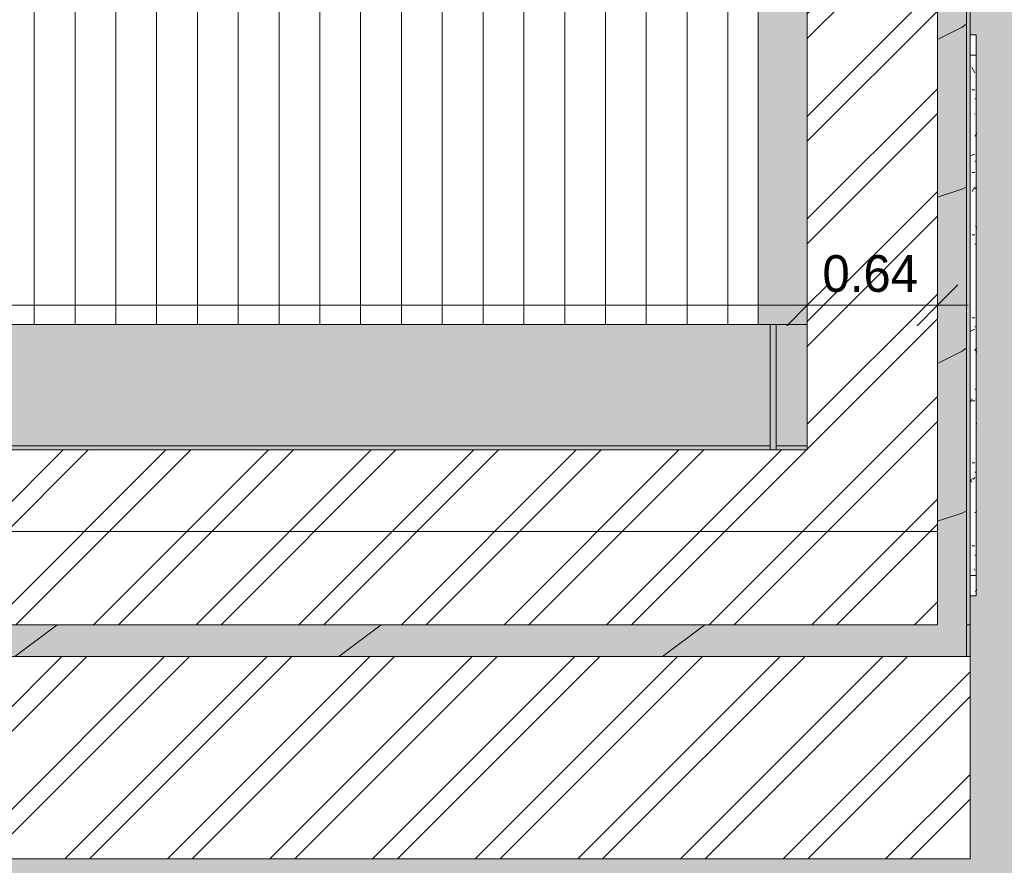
# Model space of a CAD drawing. Header units: millimetres. Extents: x -18260 to 188148, y -14086 to 2351883.
# Tile 242 of 256: x 119209 to 124035, y -9344 to -5200. Entities that reach past the tile are written whole.
import ezdxf

# ---------------------------------------------------------------- set-up
doc = ezdxf.new("R2010")
doc.units = ezdxf.units.MM
for name, color, linetype, lineweight in [('A-ANNO-DIMS', 211, 'Continuous', 9), ('A-ANNO-DIMS-100', 211, 'Continuous', 9), ('A-DETL-GENF', 92, 'Continuous', 50), ('A-DETL-THIN', 151, 'Continuous', 9), ('A-FLOR-PATT', 8, 'Continuous', 18), ('A-GLAZ', 151, 'Continuous', 9), ('A-GLAZ-SILL', 1, 'Continuous', 9), ('A-ROOF', 132, 'Continuous', 9), ('A-ROOF-OTLN', 132, 'Continuous', 9), ('A-ROOF-PATT', 132, 'Continuous', 9), ('A-WALL', 113, 'Continuous', 18)]:
    doc.layers.add(name, color=color, linetype=linetype, lineweight=lineweight)
doc.styles.add('Century Gothic_3', font='GOTHIC.TTF', dxfattribs={"height": 180})
doc.dimstyles.new('1_8mm_Century_Gothic', dxfattribs={"dimscale": 304.8, "dimtxt": 187.950289, "dimasz": 0.656168, "dimexe": 0.492126, "dimexo": 0.0625, "dimgap": 0.049213, "dimtad": 1, "dimlfac": 0.001, "dimrnd": 0.01, "dimzin": 0, "dimdsep": 46, "dimtxsty": 'Century Gothic_3', "dimblk1": 'OBLIQUE', "dimblk2": 'OBLIQUE', "dimsah": 1, "dimcen": 0.09, "dimdle": 0.492126, "dimazin": 0, "dimtfac": 1, "dimtdec": 4, "dimtix": 1, "dimtmove": 0, "dimatfit": 3, "dimfxl": 0.984252, "dimfxlon": 1, "dimtvp": 1, "dimtolj": 1, "dimtzin": 0, "dimarcsym": 2})
pattern_1 = [(90, (-6648.94, -20191.89), (-101.6, 406.4), [33.528, -271.272, 33.528, -1896.872]), (90, (-6648.94, -20191.89), (-101.6, 406.4), [-338.328, -271.272, 33.528, -576.072, -1016]), (90, (-6648.94, -20191.89), (-101.6, 406.4), [-1219.2, 33.528, -271.272, 33.528, -677.672]), (90, (-6648.94, -20191.89), (-101.6, 406.4), [-1557.528, -169.672, 33.528, -474.472]), (210, (-6699.74, -20039.49), (-301.15272, -291.1882), [33.528, -271.272, 33.528, -1896.872]), (210, (-6699.74, -20039.49), (-301.15272, -291.1882), [-338.328, -271.272, 33.528, -576.072, -1016]), (210, (-6699.74, -20039.49), (-301.15272, -291.1882), [-1219.2, 33.528, -271.272, 33.528, -677.672]), (210, (-6699.74, -20039.49), (-301.15272, -291.1882), [-1557.528, -169.672, 33.528, -474.472]), (330, (-6902.94, -19988.69), (402.75272, -115.2118), [33.528, -271.272, 33.528, -1896.872]), (330, (-6902.94, -19988.69), (402.75272, -115.2118), [-338.328, -271.272, 33.528, -576.072, -1016]), (330, (-6902.94, -19988.69), (402.75272, -115.2118), [-1219.2, 33.528, -271.272, 33.528, -677.672]), (330, (-6902.94, -19988.69), (402.75272, -115.2118), [-1557.528, -169.672, 33.528, -474.472])]
pattern_2 = [(306.87, (-8236.44, -19556.9), (-3175.0085, 4762.4943), [793.75, -7143.75]), (296.565, (-7760.2, -18604.4), (1587.5, -1587.501), [1774.88, -1774.88]), (288.435, (-6966.44, -18604.4), (1587.503, -3174.997), [1004.02, -4016.09])]
pattern_3 = [(45, (103597.8, 0), (-251.447, 251.447), []), (45, (103597.8, 381), (-251.447, 251.447), [])]

# ---------------------------------------------------------------- blocks, each defined once
blk = doc.blocks.new('FP_245-PLANTA DE IMPERMEABILIZAÇÃO - COBERTURA')
at = {"layer": 'A-GLAZ-SILL', "color": 90, "lineweight": 5}
for p, q in [((-1275, 107.5), (-1375, 107.5)), ((1375, 107.5), (1275, 107.5))]:
    blk.add_line(p, q, dxfattribs=at)
at = {"layer": 'A-GLAZ-SILL', "lineweight": 5}
for p, q in [((-893.3, 108.7), (-893.1, 108.7)), ((-893.1, 108.7), (-892.8, 108.7)), ((-892.8, 108.7), (-892.6, 108.6)), ((-892.6, 108.6), (-892.4, 108.6)), ((-892.4, 108.6), (-892.2, 108.6)), ((-892.2, 108.6), (-891.9, 108.6)), ((-891.9, 108.6), (-891.7, 108.6)), ((-891.7, 108.6), (-891.5, 108.5)), ((-891.5, 108.5), (-891.3, 108.5)), ((-891.3, 108.5), (-891, 108.5)), ((-891, 108.5), (-890.8, 108.4)), ((-890.8, 108.4), (-890.6, 108.4)), ((-890.6, 108.4), (-890.4, 108.4)), ((-890.4, 108.4), (-890.1, 108.3)), ((-890.1, 108.3), (-889.9, 108.3)), ((-889.9, 108.3), (-889.7, 108.2)), ((-889.7, 108.2), (-889.5, 108.2)), ((-889.5, 108.2), (-889.2, 108.1)), ((-889.2, 108.1), (-889, 108.1)), ((-889, 108.1), (-888.8, 108)), ((-888.8, 108), (-888.6, 107.9)), ((-888.6, 107.9), (-888.3, 107.9)), ((-888.3, 107.9), (-888.1, 107.8)), ((-888.1, 107.8), (-887.9, 107.7)), ((-887.9, 107.7), (-887.6, 107.6)), ((-887.6, 107.6), (-887.4, 107.6)), ((-887.4, 107.6), (-887.2, 107.5)), ((-625.6, 108.7), (-625.5, 108.6)), ((-625.5, 108.6), (-625.3, 108.6)), ((-625.3, 108.6), (-625.2, 108.6)), ((-625.2, 108.6), (-625.1, 108.5)), ((-625.1, 108.5), (-625, 108.5)), ((-625, 108.5), (-624.8, 108.4)), ((-624.8, 108.4), (-624.7, 108.3)), ((-624.7, 108.3), (-624.6, 108.2)), ((-624.6, 108.2), (-624.5, 108.1)), ((-624.5, 108.1), (-624.3, 108)), ((-624.3, 108), (-624.2, 107.9)), ((-624.2, 107.9), (-624.1, 107.7)), ((-624.1, 107.7), (-624, 107.6)), ((-624, 107.6), (-623.8, 107.4)), ((-435.3, 107.6), (-435.5, 107.5)), ((-435.1, 107.6), (-435.3, 107.6)), ((-434.8, 107.7), (-435.1, 107.6)), ((-434.6, 107.8), (-434.8, 107.7)), ((-434.4, 107.9), (-434.6, 107.8)), ((-434.1, 107.9), (-434.4, 107.9)), ((-433.9, 108), (-434.1, 107.9)), ((-433.7, 108.1), (-433.9, 108)), ((-433.5, 108.1), (-433.7, 108.1)), ((-433.2, 108.2), (-433.5, 108.1)), ((-433, 108.2), (-433.2, 108.2)), ((-432.8, 108.3), (-433, 108.2)), ((-432.6, 108.3), (-432.8, 108.3)), ((-432.3, 108.4), (-432.6, 108.3)), ((-432.1, 108.4), (-432.3, 108.4)), ((-431.9, 108.4), (-432.1, 108.4)), ((-431.7, 108.5), (-431.9, 108.4)), ((-431.4, 108.5), (-431.7, 108.5)), ((-431.2, 108.5), (-431.4, 108.5)), ((-431, 108.6), (-431.2, 108.5)), ((-430.8, 108.6), (-431, 108.6)), ((-430.5, 108.6), (-430.8, 108.6)), ((-430.3, 108.6), (-430.5, 108.6)), ((-430.1, 108.6), (-430.3, 108.6)), ((-429.8, 108.7), (-430.1, 108.6)), ((-429.6, 108.7), (-429.8, 108.7)), ((-429.4, 108.7), (-429.6, 108.7)), ((163.5, 108.7), (163.7, 108.7)), ((163.7, 108.7), (163.8, 108.6)), ((163.8, 108.6), (164, 108.6)), ((164, 108.6), (164.1, 108.6)), ((164.1, 108.6), (164.2, 108.5)), ((164.2, 108.5), (164.4, 108.5)), ((164.4, 108.5), (164.5, 108.5)), ((164.5, 108.5), (164.7, 108.4)), ((164.7, 108.4), (164.8, 108.3)), ((164.8, 108.3), (165, 108.3)), ((165, 108.3), (165.1, 108.2)), ((165.1, 108.2), (165.2, 108.1)), ((165.2, 108.1), (165.4, 108)), ((165.4, 108), (165.5, 107.9)), ((165.5, 107.9), (165.7, 107.8)), ((165.7, 107.8), (165.8, 107.7)), ((165.8, 107.7), (166, 107.6)), ((166, 107.6), (166.1, 107.5)), ((174.3, 107.6), (174.1, 107.5)), ((174.5, 107.6), (174.3, 107.6)), ((174.8, 107.7), (174.5, 107.6)), ((175, 107.8), (174.8, 107.7)), ((175.2, 107.9), (175, 107.8)), ((175.4, 107.9), (175.2, 107.9)), ((175.7, 108), (175.4, 107.9)), ((175.9, 108.1), (175.7, 108)), ((176.1, 108.1), (175.9, 108.1)), ((176.3, 108.2), (176.1, 108.1)), ((176.6, 108.2), (176.3, 108.2)), ((176.8, 108.3), (176.6, 108.2)), ((177, 108.3), (176.8, 108.3)), ((177.3, 108.4), (177, 108.3)), ((177.5, 108.4), (177.3, 108.4)), ((177.7, 108.4), (177.5, 108.4)), ((177.9, 108.5), (177.7, 108.4)), ((178.2, 108.5), (177.9, 108.5)), ((178.4, 108.5), (178.2, 108.5)), ((178.6, 108.6), (178.4, 108.5)), ((178.8, 108.6), (178.6, 108.6)), ((179.1, 108.6), (178.8, 108.6)), ((179.3, 108.6), (179.1, 108.6)), ((179.5, 108.6), (179.3, 108.6)), ((179.7, 108.7), (179.5, 108.6)), ((180, 108.7), (179.7, 108.7)), ((180.2, 108.7), (180, 108.7)), ((529.1, 108.7), (529.3, 108.7)), ((529.3, 108.7), (529.5, 108.7)), ((529.5, 108.7), (529.8, 108.6)), ((529.8, 108.6), (530, 108.6)), ((530, 108.6), (530.2, 108.6)), ((530.2, 108.6), (530.4, 108.6)), ((530.4, 108.6), (530.7, 108.6)), ((530.7, 108.6), (530.9, 108.5)), ((530.9, 108.5), (531.1, 108.5)), ((531.1, 108.5), (531.3, 108.5)), ((531.3, 108.5), (531.6, 108.4)), ((531.6, 108.4), (531.8, 108.4)), ((531.8, 108.4), (532, 108.4)), ((532, 108.4), (532.2, 108.3)), ((532.2, 108.3), (532.4, 108.3)), ((532.4, 108.3), (532.7, 108.2)), ((532.7, 108.2), (532.9, 108.2)), ((532.9, 108.2), (533.1, 108.1)), ((533.1, 108.1), (533.3, 108.1)), ((533.3, 108.1), (533.6, 108)), ((533.6, 108), (533.8, 108)), ((533.8, 108), (534, 107.9)), ((534, 107.9), (534.2, 107.8)), ((534.2, 107.8), (534.4, 107.7)), ((534.4, 107.7), (534.7, 107.7)), ((534.7, 107.7), (534.9, 107.6)), ((534.9, 107.6), (535.1, 107.5)), ((961.9, 108.7), (962, 108.6)), ((962, 108.6), (962.2, 108.6)), ((962.2, 108.6), (962.3, 108.6)), ((962.3, 108.6), (962.4, 108.5)), ((962.4, 108.5), (962.5, 108.5)), ((962.5, 108.5), (962.7, 108.4)), ((962.7, 108.4), (962.8, 108.3)), ((962.8, 108.3), (962.9, 108.2)), ((962.9, 108.2), (963, 108.1)), ((963, 108.1), (963.2, 108)), ((963.2, 108), (963.3, 107.9)), ((963.3, 107.9), (963.4, 107.7)), ((963.4, 107.7), (963.5, 107.6)), ((963.5, 107.6), (963.7, 107.4)), ((1341.9, 108.7), (1342.1, 108.7)), ((1342.1, 108.7), (1342.3, 108.7)), ((1342.3, 108.7), (1342.6, 108.6)), ((1342.6, 108.6), (1342.8, 108.6)), ((1342.8, 108.6), (1343, 108.6)), ((1343, 108.6), (1343.2, 108.6)), ((1343.2, 108.6), (1343.5, 108.6)), ((1343.5, 108.6), (1343.7, 108.5)), ((1343.7, 108.5), (1343.9, 108.5)), ((1343.9, 108.5), (1344.1, 108.5)), ((1344.1, 108.5), (1344.4, 108.4)), ((1344.4, 108.4), (1344.6, 108.4)), ((1344.6, 108.4), (1344.8, 108.4)), ((1344.8, 108.4), (1345, 108.3)), ((1345, 108.3), (1345.3, 108.3)), ((1345.3, 108.3), (1345.5, 108.2)), ((1345.5, 108.2), (1345.7, 108.2)), ((1345.7, 108.2), (1345.9, 108.1)), ((1345.9, 108.1), (1346.2, 108.1)), ((1346.2, 108.1), (1346.4, 108)), ((1346.4, 108), (1346.6, 107.9)), ((1346.6, 107.9), (1346.8, 107.9)), ((1346.8, 107.9), (1347.1, 107.8)), ((1347.1, 107.8), (1347.3, 107.7)), ((1347.3, 107.7), (1347.5, 107.7)), ((1347.5, 107.7), (1347.7, 107.6)), ((1347.7, 107.6), (1348, 107.5)), ((1348, 107.5), (1348.2, 107.4)), ((1348.2, 107.4), (1348.4, 107.3)), ((1348.4, 107.3), (1348.6, 107.3)), ((1348.6, 107.3), (1348.9, 107.2)), ((1348.9, 107.2), (1349.1, 107.1)), ((1349.1, 107.1), (1349.3, 107)), ((1349.3, 107), (1349.5, 106.9)), ((1349.5, 106.9), (1349.7, 106.8)), ((1349.7, 106.8), (1350, 106.7)), ((1350, 106.7), (1350.2, 106.6)), ((1350.2, 106.6), (1350.4, 106.5)), ((1350.4, 106.5), (1350.6, 106.4)), ((1350.6, 106.4), (1350.9, 106.3)), ((1350.9, 106.3), (1351.1, 106.1)), ((1351.1, 106.1), (1351.3, 106)), ((1351.3, 106), (1351.5, 105.9)), ((1351.5, 105.9), (1351.8, 105.8)), ((1351.8, 105.8), (1352, 105.7)), ((1352, 105.7), (1352.2, 105.5)), ((1352.2, 105.5), (1352.4, 105.4)), ((1352.4, 105.4), (1352.7, 105.3)), ((1352.7, 105.3), (1352.9, 105.2)), ((1352.9, 105.2), (1353.1, 105)), ((1353.1, 105), (1353.3, 104.9)), ((1353.3, 104.9), (1353.6, 104.8)), ((1353.6, 104.8), (1353.8, 104.6)), ((1353.8, 104.6), (1354, 104.5)), ((1354, 104.5), (1354.2, 104.4)), ((1354.2, 104.4), (1354.5, 104.2))]:
    blk.add_line(p, q, dxfattribs=at)
blk = doc.blocks.new('CC_PEITORIL - PEITORIL-V244-PLANTA DE IMPERMEABILIZAÇÃO - COBERTURA')
at = {"layer": 'A-GLAZ-SILL', "lineweight": 5}
h = blk.add_hatch(dxfattribs=at)
h.set_pattern_fill('FP_69', color=256, style=0, pattern_type=2)
h.set_pattern_definition(pattern_1)
h.paths.add_polyline_path([(1375, 77.5), (1375, 101), (1275, 100.1), (1275, 77.5), (1350, 77.5)])
h.paths.add_polyline_path([(-1275, 77.5), (-1275, 101), (-1375, 101), (-1375, 77.5), (-1350, 77.5)])
h = blk.add_hatch(dxfattribs=at)
h.set_pattern_fill('FP_70', color=256, style=0, pattern_type=2)
h.set_pattern_definition(pattern_2)
h.paths.add_polyline_path([(1375, 77.5), (1375, 101), (1275, 100.1), (1275, 77.5), (1350, 77.5)])
h.paths.add_polyline_path([(-1275, 77.5), (-1275, 101), (-1375, 101), (-1375, 77.5), (-1350, 77.5)])
at = {"layer": 'A-GLAZ-SILL', "color": 90, "lineweight": 5}
for p, q in [((-1375, 101), (-1375, 107.5)), ((-1375, 101), (-1375, 77.5)), ((1375, 107.5), (1375, 101)), ((1375, 77.5), (1375, 101))]:
    blk.add_line(p, q, dxfattribs=at)
at = {"layer": 'A-GLAZ', "color": 90, "lineweight": 5}
blk.add_blockref('FP_245-PLANTA DE IMPERMEABILIZAÇÃO - COBERTURA', (0, 0), dxfattribs=at)
blk = doc.blocks.new('FP_257-PLANTA DE IMPERMEABILIZAÇÃO - COBERTURA')
at = {"layer": 'A-GLAZ-SILL', "color": 90, "lineweight": 5}
blk.add_line((1275, 107.5), (-1275, 107.5), dxfattribs=at)
at = {"layer": 'A-GLAZ-SILL', "lineweight": 5}
for p, q in [((-1060.9, 101), (-1060.9, 106.4)), ((-895.3, 108.7), (-895.1, 108.7)), ((-895.1, 108.7), (-894.9, 108.7)), ((-894.9, 108.7), (-894.6, 108.6)), ((-894.6, 108.6), (-894.4, 108.6)), ((-894.4, 108.6), (-894.2, 108.6)), ((-894.2, 108.6), (-894, 108.6)), ((-894, 108.6), (-893.7, 108.6)), ((-893.7, 108.6), (-893.5, 108.5)), ((-893.5, 108.5), (-893.3, 108.5)), ((-893.3, 108.5), (-893, 108.5)), ((-893, 108.5), (-892.8, 108.4)), ((-892.8, 108.4), (-892.6, 108.4)), ((-892.6, 108.4), (-892.4, 108.4)), ((-892.4, 108.4), (-892.1, 108.3)), ((-892.1, 108.3), (-891.9, 108.3)), ((-891.9, 108.3), (-891.7, 108.2)), ((-891.7, 108.2), (-891.5, 108.2)), ((-891.5, 108.2), (-891.2, 108.1)), ((-891.2, 108.1), (-891, 108.1)), ((-891, 108.1), (-890.8, 108)), ((-890.8, 108), (-890.5, 107.9)), ((-890.5, 107.9), (-890.3, 107.9)), ((-890.3, 107.9), (-890.1, 107.8)), ((-890.1, 107.8), (-889.9, 107.7)), ((-889.9, 107.7), (-889.6, 107.6)), ((-889.6, 107.6), (-889.4, 107.6)), ((-889.4, 107.6), (-889.2, 107.5)), ((-889.2, 107.5), (-889, 107.4)), ((-889, 107.4), (-888.7, 107.3)), ((-888.7, 107.3), (-888.5, 107.2)), ((-888.5, 107.2), (-888.3, 107.1)), ((-888.3, 107.1), (-888.1, 107)), ((-888.1, 107), (-887.8, 106.9)), ((-887.8, 106.9), (-887.6, 106.8)), ((-887.6, 106.8), (-887.4, 106.7)), ((-887.4, 106.7), (-887.1, 106.6)), ((-887.1, 106.6), (-886.9, 106.5)), ((-886.9, 106.5), (-886.7, 106.4)), ((-886.7, 106.4), (-886.5, 106.3)), ((-886.5, 106.3), (-886.2, 106.2)), ((-886.2, 106.2), (-886, 106.1)), ((-886, 106.1), (-885.8, 106)), ((-885.8, 106), (-885.6, 105.8)), ((-885.6, 105.8), (-885.3, 105.7)), ((-885.3, 105.7), (-885.1, 105.6)), ((-885.1, 105.6), (-884.9, 105.5)), ((-884.9, 105.5), (-884.6, 105.4)), ((-884.6, 105.4), (-884.4, 105.2)), ((-884.4, 105.2), (-884.2, 105.1)), ((-884.2, 105.1), (-884, 105)), ((-884, 105), (-883.7, 104.8)), ((-883.7, 104.8), (-883.5, 104.7)), ((-883.5, 104.7), (-883.3, 104.6)), ((-883.3, 104.6), (-883.1, 104.4)), ((-883.1, 104.4), (-882.8, 104.3)), ((-882.8, 104.3), (-882.6, 104.1)), ((-882.6, 104.1), (-882.4, 104)), ((-882.4, 104), (-882.1, 103.9)), ((-882.1, 103.9), (-881.9, 103.7)), ((-881.9, 103.7), (-881.7, 103.6)), ((-881.7, 103.6), (-881.5, 103.4)), ((-881.5, 103.4), (-881.2, 103.3)), ((-881.2, 103.3), (-881, 103.1)), ((-881, 103.1), (-880.8, 103)), ((-880.8, 103), (-880.6, 102.8)), ((-880.6, 102.8), (-880.3, 102.7)), ((-880.3, 102.7), (-880.1, 102.5)), ((-880.1, 102.5), (-879.9, 102.4)), ((-879.9, 102.4), (-879.7, 102.2)), ((-879.7, 102.2), (-879.4, 102.1)), ((-879.4, 102.1), (-879.2, 101.9)), ((-879.2, 101.9), (-879, 101.8)), ((-879, 101.8), (-878.7, 101.6)), ((-878.7, 101.6), (-878.5, 101.5)), ((-878.5, 101.5), (-878.3, 101.3)), ((-878.3, 101.3), (-878.1, 101.1)), ((-878.1, 101.1), (-877.8, 101)), ((-756.1, 101), (-756.1, 106.4)), ((-626.2, 108.7), (-626, 108.6)), ((-626, 108.6), (-625.9, 108.6)), ((-625.9, 108.6), (-625.8, 108.6)), ((-625.8, 108.6), (-625.7, 108.5)), ((-625.7, 108.5), (-625.5, 108.5)), ((-625.5, 108.5), (-625.4, 108.4)), ((-625.4, 108.4), (-625.3, 108.3)), ((-625.3, 108.3), (-625.2, 108.2)), ((-625.2, 108.2), (-625, 108.1)), ((-625, 108.1), (-624.9, 108)), ((-624.9, 108), (-624.8, 107.9)), ((-624.8, 107.9), (-624.7, 107.7)), ((-624.7, 107.7), (-624.5, 107.6)), ((-624.5, 107.6), (-624.4, 107.4)), ((-624.4, 107.4), (-624.3, 107.3)), ((-624.3, 107.3), (-624.2, 107.1)), ((-624.2, 107.1), (-624, 106.9)), ((-624, 106.9), (-623.9, 106.7)), ((-623.9, 106.7), (-623.8, 106.5)), ((-623.8, 106.5), (-623.7, 106.3)), ((-623.7, 106.3), (-623.5, 106.1)), ((-623.5, 106.1), (-623.4, 105.9)), ((-623.4, 105.9), (-623.3, 105.6)), ((-623.3, 105.6), (-623.2, 105.4)), ((-623.2, 105.4), (-623, 105.2)), ((-623, 105.2), (-622.9, 104.9)), ((-622.9, 104.9), (-622.8, 104.7)), ((-622.8, 104.7), (-622.7, 104.4)), ((-622.7, 104.4), (-622.6, 104.1)), ((-622.6, 104.1), (-622.4, 103.9)), ((-622.4, 103.9), (-622.3, 103.6)), ((-622.3, 103.6), (-622.2, 103.3)), ((-622.2, 103.3), (-622.1, 103)), ((-622.1, 103), (-621.9, 102.7)), ((-621.9, 102.7), (-621.8, 102.5)), ((-621.8, 102.5), (-621.7, 102.2)), ((-621.7, 102.2), (-621.6, 101.9)), ((-621.6, 101.9), (-621.4, 101.6)), ((-621.4, 101.6), (-621.3, 101.3)), ((-621.3, 101.3), (-621.2, 101)), ((-439.6, 104.5), (-439.8, 104.3)), ((-439.4, 104.6), (-439.6, 104.5)), ((-439.1, 104.7), (-439.4, 104.6)), ((-438.9, 104.9), (-439.1, 104.7)), ((-438.7, 105), (-438.9, 104.9)), ((-438.4, 105.1), (-438.7, 105)), ((-438.2, 105.3), (-438.4, 105.1)), ((-438, 105.4), (-438.2, 105.3)), ((-437.8, 105.5), (-438, 105.4)), ((-437.5, 105.6), (-437.8, 105.5)), ((-437.3, 105.7), (-437.5, 105.6)), ((-437.1, 105.9), (-437.3, 105.7)), ((-436.9, 106), (-437.1, 105.9)), ((-436.6, 106.1), (-436.9, 106)), ((-436.4, 106.2), (-436.6, 106.1)), ((-436.2, 106.3), (-436.4, 106.2)), ((-436, 106.4), (-436.2, 106.3)), ((-435.7, 106.5), (-436, 106.4)), ((-435.5, 106.6), (-435.7, 106.5)), ((-435.3, 106.8), (-435.5, 106.6)), ((-435.1, 106.9), (-435.3, 106.8)), ((-434.8, 107), (-435.1, 106.9)), ((-434.6, 107), (-434.8, 107)), ((-434.4, 107.1), (-434.6, 107)), ((-434.2, 107.2), (-434.4, 107.1)), ((-433.9, 107.3), (-434.2, 107.2)), ((-433.7, 107.4), (-433.9, 107.3)), ((-433.5, 107.5), (-433.7, 107.4)), ((-433.3, 107.6), (-433.5, 107.5)), ((-433, 107.6), (-433.3, 107.6)), ((-432.8, 107.7), (-433, 107.6)), ((-432.6, 107.8), (-432.8, 107.7)), ((-432.3, 107.9), (-432.6, 107.8)), ((-432.1, 107.9), (-432.3, 107.9)), ((-431.9, 108), (-432.1, 107.9)), ((-431.7, 108.1), (-431.9, 108)), ((-431.4, 108.1), (-431.7, 108.1)), ((-431.2, 108.2), (-431.4, 108.1)), ((-431, 108.2), (-431.2, 108.2)), ((-430.8, 108.3), (-431, 108.2)), ((-430.5, 108.3), (-430.8, 108.3)), ((-430.3, 108.4), (-430.5, 108.3)), ((-430.1, 108.4), (-430.3, 108.4)), ((-429.9, 108.4), (-430.1, 108.4)), ((-429.6, 108.5), (-429.9, 108.4)), ((-429.4, 108.5), (-429.6, 108.5)), ((-429.2, 108.5), (-429.4, 108.5)), ((-429, 108.6), (-429.2, 108.5)), ((-428.7, 108.6), (-429, 108.6)), ((-428.5, 108.6), (-428.7, 108.6)), ((-428.3, 108.6), (-428.5, 108.6)), ((-428.1, 108.6), (-428.3, 108.6)), ((-427.8, 108.7), (-428.1, 108.6)), ((-427.6, 108.7), (-427.8, 108.7)), ((-427.4, 108.7), (-427.6, 108.7)), ((-349.7, 101), (-349.7, 106.4)), ((56.7, 101), (56.7, 106.4)), ((162.7, 108.7), (162.8, 108.7)), ((162.8, 108.7), (162.9, 108.6)), ((162.9, 108.6), (163.1, 108.6)), ((163.1, 108.6), (163.2, 108.6)), ((163.2, 108.6), (163.4, 108.5)), ((163.4, 108.5), (163.5, 108.5)), ((163.5, 108.5), (163.7, 108.5)), ((163.7, 108.5), (163.8, 108.4)), ((163.8, 108.4), (163.9, 108.3)), ((163.9, 108.3), (164.1, 108.3)), ((164.1, 108.3), (164.2, 108.2)), ((164.2, 108.2), (164.4, 108.1)), ((164.4, 108.1), (164.5, 108)), ((164.5, 108), (164.6, 107.9)), ((164.6, 107.9), (164.8, 107.8)), ((165, 101.1), (164.7, 101)), ((164.8, 107.8), (164.9, 107.7)), ((164.9, 107.7), (165.1, 107.6)), ((165.2, 101.3), (165, 101.1)), ((165.1, 107.6), (165.2, 107.5)), ((165.2, 107.5), (165.4, 107.4)), ((165.4, 101.4), (165.2, 101.3)), ((165.4, 107.4), (165.5, 107.3)), ((165.6, 101.6), (165.4, 101.4)), ((165.5, 107.3), (165.6, 107.1)), ((165.6, 107.1), (165.8, 107)), ((165.9, 101.8), (165.6, 101.6)), ((165.8, 107), (165.9, 106.9)), ((165.9, 106.9), (166.1, 106.7)), ((166.1, 101.9), (165.9, 101.8)), ((166.1, 106.7), (166.2, 106.6)), ((166.3, 102.1), (166.1, 101.9)), ((166.2, 106.6), (166.4, 106.4)), ((166.5, 102.2), (166.3, 102.1)), ((166.4, 106.4), (166.5, 106.3)), ((166.5, 106.3), (166.6, 106.1)), ((166.8, 102.4), (166.5, 102.2)), ((166.6, 106.1), (166.8, 105.9)), ((166.8, 105.9), (166.9, 105.8)), ((167, 102.5), (166.8, 102.4)), ((166.9, 105.8), (167.1, 105.6)), ((167.2, 102.7), (167, 102.5)), ((167.1, 105.6), (167.2, 105.4)), ((167.2, 105.4), (167.3, 105.2)), ((167.4, 102.8), (167.2, 102.7)), ((167.3, 105.2), (167.5, 105)), ((167.7, 103), (167.4, 102.8)), ((167.5, 105), (167.6, 104.8)), ((167.6, 104.8), (167.8, 104.6)), ((167.9, 103.1), (167.7, 103)), ((167.8, 104.6), (167.9, 104.4)), ((167.9, 104.4), (168.1, 104.2)), ((168.1, 103.2), (167.9, 103.1)), ((168.1, 104.2), (168.2, 104)), ((168.3, 103.4), (168.1, 103.2)), ((168.2, 104), (168.3, 103.8)), ((168.3, 103.8), (168.5, 103.6)), ((168.6, 103.5), (168.3, 103.4)), ((168.5, 103.6), (168.6, 103.4)), ((168.8, 103.7), (168.6, 103.5)), ((168.6, 103.4), (168.8, 103.2)), ((169, 103.8), (168.8, 103.7)), ((168.8, 103.2), (168.9, 103)), ((168.9, 103), (169.1, 102.8)), ((169.2, 104), (169, 103.8)), ((169.1, 102.8), (169.2, 102.5)), ((169.5, 104.1), (169.2, 104)), ((169.2, 102.5), (169.3, 102.3)), ((169.3, 102.3), (169.5, 102.1)), ((169.7, 104.2), (169.5, 104.1)), ((169.5, 102.1), (169.6, 101.9)), ((169.6, 101.9), (169.8, 101.7)), ((169.9, 104.4), (169.7, 104.2)), ((169.8, 101.7), (169.9, 101.4)), ((170.1, 104.5), (169.9, 104.4)), ((169.9, 101.4), (170, 101.2)), ((170, 101.2), (170.2, 101)), ((170.4, 104.7), (170.1, 104.5)), ((170.6, 104.8), (170.4, 104.7)), ((170.8, 104.9), (170.6, 104.8)), ((171, 105.1), (170.8, 104.9)), ((171.3, 105.2), (171, 105.1)), ((171.5, 105.3), (171.3, 105.2)), ((171.7, 105.4), (171.5, 105.3)), ((171.9, 105.6), (171.7, 105.4)), ((172.1, 105.7), (171.9, 105.6)), ((172.4, 105.8), (172.1, 105.7)), ((172.6, 105.9), (172.4, 105.8)), ((172.8, 106), (172.6, 105.9)), ((173, 106.1), (172.8, 106)), ((173.3, 106.3), (173, 106.1)), ((173.5, 106.4), (173.3, 106.3)), ((173.7, 106.5), (173.5, 106.4)), ((173.9, 106.6), (173.7, 106.5)), ((174.2, 106.7), (173.9, 106.6)), ((174.4, 106.8), (174.2, 106.7)), ((174.6, 106.9), (174.4, 106.8)), ((174.8, 107), (174.6, 106.9)), ((175.1, 107.1), (174.8, 107)), ((175.3, 107.2), (175.1, 107.1)), ((175.5, 107.3), (175.3, 107.2)), ((175.7, 107.3), (175.5, 107.3)), ((176, 107.4), (175.7, 107.3)), ((176.2, 107.5), (176, 107.4)), ((176.4, 107.6), (176.2, 107.5)), ((176.6, 107.7), (176.4, 107.6)), ((176.9, 107.7), (176.6, 107.7)), ((177.1, 107.8), (176.9, 107.7)), ((177.3, 107.9), (177.1, 107.8)), ((177.5, 107.9), (177.3, 107.9)), ((177.8, 108), (177.5, 107.9)), ((178, 108.1), (177.8, 108)), ((178.2, 108.1), (178, 108.1)), ((178.4, 108.2), (178.2, 108.1)), ((178.7, 108.2), (178.4, 108.2)), ((178.9, 108.3), (178.7, 108.2)), ((179.1, 108.3), (178.9, 108.3)), ((179.3, 108.4), (179.1, 108.3)), ((179.6, 108.4), (179.3, 108.4)), ((179.8, 108.4), (179.6, 108.4)), ((180, 108.5), (179.8, 108.4)), ((180.2, 108.5), (180, 108.5)), ((180.5, 108.5), (180.2, 108.5)), ((180.7, 108.6), (180.5, 108.5)), ((180.9, 108.6), (180.7, 108.6)), ((181.1, 108.6), (180.9, 108.6)), ((181.3, 108.6), (181.1, 108.6)), ((181.6, 108.6), (181.3, 108.6)), ((361.5, 101), (361.5, 106.4)), ((527.1, 108.7), (527.3, 108.7)), ((527.3, 108.7), (527.5, 108.7)), ((527.5, 108.7), (527.7, 108.6)), ((527.7, 108.6), (528, 108.6)), ((528, 108.6), (528.2, 108.6)), ((528.2, 108.6), (528.4, 108.6)), ((528.4, 108.6), (528.6, 108.6)), ((528.6, 108.6), (528.9, 108.5)), ((528.9, 108.5), (529.1, 108.5)), ((529.1, 108.5), (529.3, 108.5)), ((529.3, 108.5), (529.5, 108.4)), ((529.5, 108.4), (529.8, 108.4)), ((529.8, 108.4), (530, 108.4)), ((530, 108.4), (530.2, 108.3)), ((530.2, 108.3), (530.4, 108.3)), ((530.4, 108.3), (530.7, 108.2)), ((530.7, 108.2), (530.9, 108.2)), ((530.9, 108.2), (531.1, 108.1)), ((531.1, 108.1), (531.3, 108.1)), ((531.3, 108.1), (531.5, 108)), ((531.5, 108), (531.8, 107.9)), ((531.8, 107.9), (532, 107.9)), ((532, 107.9), (532.2, 107.8)), ((532.2, 107.8), (532.4, 107.7)), ((532.4, 107.7), (532.7, 107.7)), ((532.7, 107.7), (532.9, 107.6)), ((532.9, 107.6), (533.1, 107.5)), ((533.1, 107.5), (533.3, 107.4)), ((533.3, 107.4), (533.6, 107.3)), ((533.6, 107.3), (533.8, 107.3)), ((533.8, 107.3), (534, 107.2)), ((534, 107.2), (534.2, 107.1)), ((534.2, 107.1), (534.4, 107)), ((534.4, 107), (534.7, 106.9)), ((534.7, 106.9), (534.9, 106.8)), ((534.9, 106.8), (535.1, 106.7)), ((535.1, 106.7), (535.3, 106.6)), ((767.9, 101), (767.9, 106.4)), ((961.3, 108.7), (961.5, 108.6)), ((961.5, 108.6), (961.6, 108.6)), ((961.6, 108.6), (961.7, 108.6)), ((961.7, 108.6), (961.8, 108.5)), ((961.8, 108.5), (962, 108.5)), ((962, 108.5), (962.1, 108.4)), ((962.1, 108.4), (962.2, 108.3)), ((962.2, 108.3), (962.3, 108.2)), ((962.3, 108.2), (962.5, 108.1)), ((962.5, 108.1), (962.6, 108)), ((962.6, 108), (962.7, 107.9)), ((962.7, 107.9), (962.8, 107.7)), ((962.8, 107.7), (963, 107.6)), ((963, 107.6), (963.1, 107.4)), ((963.1, 107.4), (963.2, 107.3)), ((963.2, 107.3), (963.3, 107.1)), ((963.3, 107.1), (963.5, 106.9)), ((963.5, 106.9), (963.6, 106.7)), ((963.6, 106.7), (963.7, 106.5)), ((963.7, 106.5), (963.8, 106.3)), ((963.8, 106.3), (964, 106.1)), ((964, 106.1), (964.1, 105.9)), ((964.1, 105.9), (964.2, 105.6)), ((964.2, 105.6), (964.3, 105.4)), ((964.3, 105.4), (964.5, 105.2)), ((964.5, 105.2), (964.6, 104.9)), ((964.6, 104.9), (964.7, 104.7)), ((964.7, 104.7), (964.8, 104.4)), ((964.8, 104.4), (965, 104.1)), ((965, 104.1), (965.1, 103.9)), ((965.1, 103.9), (965.2, 103.6)), ((965.2, 103.6), (965.3, 103.3)), ((965.3, 103.3), (965.5, 103)), ((965.5, 103), (965.6, 102.7)), ((965.6, 102.7), (965.7, 102.5)), ((965.7, 102.5), (965.8, 102.2)), ((965.8, 102.2), (965.9, 101.9)), ((965.9, 101.9), (966.1, 101.6)), ((966.1, 101.6), (966.2, 101.3)), ((966.2, 101.3), (966.3, 101)), ((1174.3, 101), (1174.3, 106.4))]:
    blk.add_line(p, q, dxfattribs=at)
blk = doc.blocks.new('CC_PEITORIL - PEITORIL-3910841-PLANTA DE IMPERMEABILIZAÇÃO - COBERTURA')
at = {"layer": 'A-GLAZ-SILL', "lineweight": 5}
h = blk.add_hatch(dxfattribs=at)
h.set_pattern_fill('FP_69', color=256, style=0, pattern_type=2)
h.set_pattern_definition(pattern_1)
h.paths.add_polyline_path([(1275, 77.5), (1275, 101), (-1275, 101), (-1275, 77.5), (1250, 77.5)])
h = blk.add_hatch(dxfattribs=at)
h.set_pattern_fill('FP_70', color=256, style=0, pattern_type=2)
h.set_pattern_definition(pattern_2)
h.paths.add_polyline_path([(1275, 77.5), (1275, 101), (-1275, 101), (-1275, 77.5), (1250, 77.5)])
at = {"layer": 'A-GLAZ-SILL', "color": 90, "lineweight": 5}
for p, q in [((-1275, 101), (-1275, 107.5)), ((-1275, 101), (-1275, 77.5)), ((1275, 107.5), (1275, 101)), ((1275, 77.5), (1275, 101))]:
    blk.add_line(p, q, dxfattribs=at)
at = {"layer": 'A-GLAZ', "color": 90, "lineweight": 5}
blk.add_blockref('FP_257-PLANTA DE IMPERMEABILIZAÇÃO - COBERTURA', (0, 0), dxfattribs=at)
blk = doc.blocks.new('CHAPIM - CHAPIM-4060820-PLANTA DE IMPERMEABILIZAÇÃO - COBERTURA')
at = {"layer": 'A-ROOF-PATT', "lineweight": 5}
h = blk.add_hatch(dxfattribs=at)
h.set_pattern_fill('FP_31', color=71, style=0, pattern_type=2)
h.set_pattern_definition([(0, (2e-05, -3e-05), (812.8, 203.2), [33.528, -576.072, 33.528, -576.072, -3251.2]), (0, (2e-05, -3e-05), (812.8, 203.2), [-1219.2, 33.528, -1185.672, 33.528, -576.072, -1422.4]), (0, (2e-05, -3e-05), (812.8, 203.2), [-3048, 33.528, -372.872, 33.528, -982.472]), (120, (304.8, 101.6), (-582.3764, 602.3054), [33.528, -576.072, 33.528, -576.072, -3251.2]), (120, (304.8, 101.6), (-582.3764, 602.3054), [-1219.2, 33.528, -1185.672, 33.528, -576.072, -1422.4]), (120, (304.8, 101.6), (-582.3764, 602.3054), [-3048, 33.528, -372.872, 33.528, -982.472]), (240, (406.4, 508), (-230.4236, -805.5054), [33.528, -576.072, 33.528, -576.072, -3251.2]), (240, (406.4, 508), (-230.4236, -805.5054), [-1219.2, 33.528, -1185.672, 33.528, -576.072, -1422.4]), (240, (406.4, 508), (-230.4236, -805.5054), [-3048, 33.528, -372.872, 33.528, -982.472])])
h.paths.add_polyline_path([(7351.8, -8340.8), (8116.4, -8340.8), (8116.4, -8320.8), (20251.4, -8320.8), (20251.4, 4739.2), (19999.4, 4739.2), (19999.4, 4641.7), (12268.9, 4641.7), (12268.9, 4739.2), (-8301.1, 4739.2), (-8301.1, 4641.7), (-16356.6, 4641.7), (-16356.6, 4739.2), (-16608.6, 4739.2), (-16608.2, -8320.8), (-4143.6, -8320.8), (-4143.6, -8340.8), (7167.2, -8340.8)])
h.paths.add_polyline_path([(-5016.6, -8165.3), (-16466.6, -8165.3), (-16466.6, 4481.7), (-4958.6, 4481.7), (-4958.6, 4471.7), (4031.4, 4471.7), (4031.4, 4481.7), (20109.4, 4481.7), (20109.4, -8165.3), (-4832, -8165.3)])
h = blk.add_hatch(dxfattribs=at)
h.set_pattern_fill('FP_30', color=71, style=0, pattern_type=2)
h.set_pattern_definition([(216.87, (635, 1587.5), (4762.4943, 3175.0085), [793.75, -7143.75]), (206.565, (1587.5, 1111.25), (-1587.501, -1587.5), [1774.88, -1774.88]), (198.435, (1587.5, 317.5), (-3174.997, -1587.503), [1004.02, -4016.09])])
h.paths.add_polyline_path([(7351.8, -8340.8), (8116.4, -8340.8), (8116.4, -8320.8), (20251.4, -8320.8), (20251.4, 4739.2), (19999.4, 4739.2), (19999.4, 4641.7), (12268.9, 4641.7), (12268.9, 4739.2), (-8301.1, 4739.2), (-8301.1, 4641.7), (-16356.6, 4641.7), (-16356.6, 4739.2), (-16608.6, 4739.2), (-16608.2, -8320.8), (-4143.6, -8320.8), (-4143.6, -8340.8), (7167.2, -8340.8)])
h.paths.add_polyline_path([(-5016.6, -8165.3), (-16466.6, -8165.3), (-16466.6, 4481.7), (-4958.6, 4481.7), (-4958.6, 4471.7), (4031.4, 4471.7), (4031.4, 4481.7), (20109.4, 4481.7), (20109.4, -8165.3), (-4832, -8165.3)])
at = {"layer": 'A-ROOF-OTLN', "color": 90, "lineweight": 5}
blk.add_line((20251.4, 4739.2), (20251.4, -8320.8), dxfattribs=at)
blk = doc.blocks.new('Calha05 - Calha05-4216813-PLANTA DE IMPERMEABILIZAÇÃO - COBERTURA')
at = {"layer": 'A-ROOF', "lineweight": 5}
blk.add_hatch(color=71, dxfattribs=at).paths.add_polyline_path([(19363.9, -7308.3), (19393.9, -7308.3), (19393.9, -6693.3), (19363.9, -6693.3), (19363.9, -7293.3)])
at = {"layer": 'A-ROOF', "color": 90, "lineweight": 5}
for p, q in [((19363.9, -7308.3), (19363.9, -6693.3)), ((19393.9, -6693.3), (19393.9, -7308.3))]:
    blk.add_line(p, q, dxfattribs=at)
blk = doc.blocks.new('BE-PMSa-MOD-ARQ-CONEXAODOFUTURO-EX-000-R_rvt-3-PLANTA DE IMPERMEABILIZAÇÃO - COBERTURA')
at = {"layer": 'A-FLOR-PATT', "lineweight": 5}
h = blk.add_hatch(dxfattribs=at)
h.set_pattern_fill('FP_2', color=55, style=0, pattern_type=2)
h.set_pattern_definition([(0, (0, 0), (812.8, 203.2), [33.528, -576.072, 33.528, -576.072, -3251.2]), (0, (0, 0), (812.8, 203.2), [-1219.2, 33.528, -1185.672, 33.528, -576.072, -1422.4]), (0, (0, 0), (812.8, 203.2), [-3048, 33.528, -372.872, 33.528, -982.472]), (120, (304.8, 101.6), (-582.3764, 602.3054), [33.528, -576.072, 33.528, -576.072, -3251.2]), (120, (304.8, 101.6), (-582.3764, 602.3054), [-1219.2, 33.528, -1185.672, 33.528, -576.072, -1422.4]), (120, (304.8, 101.6), (-582.3764, 602.3054), [-3048, 33.528, -372.872, 33.528, -982.472]), (240, (406.4, 508), (-230.4236, -805.5054), [33.528, -576.072, 33.528, -576.072, -3251.2]), (240, (406.4, 508), (-230.4236, -805.5054), [-1219.2, 33.528, -1185.672, 33.528, -576.072, -1422.4]), (240, (406.4, 508), (-230.4236, -805.5054), [-3048, 33.528, -372.872, 33.528, -982.472])])
h.paths.add_polyline_path([(21231.4, -10125.8), (21231.4, 5919.2), (12003.9, 5918.5), (12003.9, 5447.2), (20269.4, 5447.2), (20269.4, 4280.7), (20299.4, 4280.7), (20298.5, 1530.7), (20269.4, 1530.7), (20269.4, 1143.6), (20299.4, 1143.6), (20298.5, -1606.4), (20269.4, -1606.4), (20269.4, -2040.2), (20299.4, -2040.2), (20298.5, -4790.2), (20269.4, -4790.2), (20269.4, -5273.9), (20299.4, -5273.9), (20298.5, -8023.9), (20269.4, -8023.9), (20269.4, -9312.6), (8116.4, -9312.6), (8116.4, -9125.8), (2121.4, -9125.8), (2121.4, -9312.6), (1851.4, -9312.6), (1851.4, -9125.8), (-4143.6, -9125.8), (-4143.6, -9312.6), (-16600.4, -9312.6), (-16600.4, -9308.8), (-16626.6, -9308.8), (-16626.6, -7987.1), (-16656.6, -7987.1), (-16655.7, -5237.1), (-16626.6, -5237.1), (-16626.6, -4803.3), (-16656.6, -4803.3), (-16655.7, -2053.3), (-16626.6, -2053.3), (-16626.6, -1620.8), (-16656.6, -1620.8), (-16655.7, 1129.2), (-16626.6, 1129.2), (-16626.6, 1534.2), (-16656.6, 1534.2), (-16655.8, 4291.7), (-16626.6, 4291.7), (-16626.6, 5479.2), (-16356.6, 5479.2), (-16356.6, 5447.2), (-8031.1, 5447.2), (-8031.1, 5919.2), (-17588.6, 5919.2), (-17588.6, -10125.8), (14705.4, -10125.8), (14705.4, -9779.9), (14699.4, -9779.9), (14699.4, -9763.2), (14681.7, -9763.8), (14671, -9768.5), (14665.9, -9780.7), (14665.9, -9856.3), (14670.7, -9865.1), (14677.5, -9868.5), (14678.4, -9869.2), (14678.4, -9881), (14674.1, -9882.1), (14663.1, -9878), (14654.3, -9868.6), (14652, -9860), (14651.9, -9855.7), (14650.9, -9855.7), (14651.9, -9780.7), (14653.7, -9770.1), (14655.2, -9764.5), (14667.1, -9752.6), (14683.4, -9748.2), (14699.4, -9748.2), (14699.4, -9731.6), (14705.4, -9731.6), (14705.4, -9705.7), (14755.4, -9705.7), (14755.4, -9754.7), (14795.4, -9754.7), (14796, -9756.7), (14812.4, -9756.7), (14811.4, -9815.7), (14810.3, -9815.7), (14811.5, -9818.2), (14811.4, -9819.3), (14811.4, -9820.9), (14827.4, -9827.2), (14827.4, -10125.8), (20089.4, -10125.8)])
h.paths.add_polyline_path([(14665.6, -9780.7), (14665.6, -9779.8), (14664.9, -9780.7)])
at = {"layer": 'A-ROOF-OTLN', "lineweight": 5}
blk.add_hatch(color=254, dxfattribs=at).paths.add_polyline_path([(19231.4, -6693.3), (19471.4, -6693.3), (19471.4, -2067.4), (19231.4, -2067.4), (19231.4, -6567.1)])
h = blk.add_hatch(color=254, dxfattribs=at)
h.paths.add_polyline_path([(-15736.1, -7288.3), (-15736.1, -6693.3), (-15828.6, -6693.3), (-15828.6, -7288.3)])
h.paths.add_polyline_path([(-15706.1, -7288.3), (19288.9, -7288.3), (19288.9, -6693.3), (-15706.1, -6693.3), (-15706.1, -6736.1)])
h.paths.add_polyline_path([(19456.5, -7288.3), (19471.4, -7288.3), (19471.4, -6693.3), (19318.9, -6693.3), (19318.9, -7288.3), (19351, -7288.3)])
h = blk.add_hatch(color=254, dxfattribs=at)
h.paths.add_polyline_path([(19471.4, -7308.3), (19471.4, -7288.3), (19318.9, -7288.3), (19318.9, -7308.3), (19351, -7308.3)])
h.paths.add_polyline_path([(-15828.6, -7308.3), (19288.9, -7308.3), (19288.9, -7288.3), (-15828.6, -7288.3), (-15828.6, -7293.3)])
at = {"layer": 'A-ROOF-PATT', "lineweight": 5}
h = blk.add_hatch(dxfattribs=at)
h.set_pattern_fill('FP_253', color=71, style=0, pattern_type=2)
h.set_pattern_definition([(90, (480, -125.73), (-200, 1e-14), [])])
h.paths.add_polyline_path([(-15588.6, -6693.3), (19231.4, -6693.3), (19231.4, -2067.4), (-15588.6, -2067.4), (-15588.6, -6398.1)])
h.paths.add_polyline_path([(-10525, -4898.7), (-10923.9, -4498.7), (-10125, -4498.7), (-10185.5, -4559.3)])
h.paths.add_polyline_path([(10490.5, -4839.9), (10090.5, -4439.9), (10890.5, -4439.9), (10493.3, -4837.1)])
h.paths.add_polyline_path([(-43.8, -3677.2), (-62.1, -3673.8), (-74.6, -3667.9), (-87.1, -3656.9), (-95.1, -3644.8), (-99.5, -3633), (-100.9, -3616.8), (-98.9, -3603.9), (-92, -3588.9), (-80.9, -3576.4), (-69.4, -3568.7), (-55.3, -3563.7), (-40.8, -3562.6), (-25.4, -3565.6), (-12.9, -3571.5), (-0.4, -3582.6), (7.6, -3594.7), (11.9, -3605.8), (13.3, -3622.7), (11.4, -3635.5), (3.5, -3651.8), (-6.6, -3663.1), (-18.1, -3670.8), (-32.3, -3675.7), (-42.3, -3677)])
h.paths.add_polyline_path([(3946.1, -3677.2), (3927.7, -3673.8), (3915.2, -3667.9), (3902.7, -3656.9), (3894.7, -3644.8), (3890.4, -3633.7), (3889, -3616.8), (3890.9, -3603.9), (3897.9, -3588.9), (3908.9, -3576.4), (3920.4, -3568.7), (3932.1, -3564.1), (3949, -3562.6), (3964.4, -3565.6), (3976.9, -3571.5), (3989.4, -3582.6), (3997.4, -3594.7), (4001.7, -3605.8), (4003.2, -3622.7), (4001.2, -3635.5), (3993.3, -3651.8), (3983.2, -3663.1), (3971.7, -3670.8), (3959, -3675.5), (3947.5, -3677)])
at = {"layer": 'A-WALL', "lineweight": 5}
blk.add_hatch(color=254, dxfattribs=at).paths.add_polyline_path([(20269.4, -8165.3), (20269.4, 4481.7), (20251.4, 4481.7), (20251.4, -8165.3)])
h = blk.add_hatch(color=254, dxfattribs=at)
h.paths.add_polyline_path([(-16626.6, -8320.8), (-16608.6, -8320.8), (-16608.6, -8165.3), (-16626.6, -8165.3), (-16626.6, -8268.1)])
h.paths.add_polyline_path([(-16626.6, -8325.3), (-16626.6, -8325.3), (-16626.6, -8320.8)])
h.paths.add_polyline_path([(20269.4, -8320.8), (20269.4, -8165.3), (20251.4, -8165.3), (20251.4, -8320.8), (20262.4, -8320.8)])
at = {"layer": 'A-ROOF', "color": 90, "lineweight": 5}
blk.add_line((-15588.6, -6693.3), (19231.4, -6693.3), dxfattribs=at)
at = {"layer": 'A-ROOF-OTLN', "color": 90, "lineweight": 5}
for p, q in [((19231.4, -2067.4), (19231.4, -6693.3)), ((19471.4, -6693.3), (19231.4, -6693.3)), ((19288.9, -7288.3), (-15828.6, -7288.3)), ((19471.4, -7288.3), (19318.9, -7288.3))]:
    blk.add_line(p, q, dxfattribs=at)
at = {"layer": 'A-WALL', "color": 250, "lineweight": 5}
for p in [(20269.4, 4481.7), (20251.4, -8165.3), (20269.4, -8320.8)]:
    blk.add_line(p, (20269.4, -8165.3), dxfattribs=at)
at = {"layer": 'A-GLAZ', "color": 250, "lineweight": 5, "rotation": 269.9999999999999}
for name in ['CC_PEITORIL - PEITORIL-V244-PLANTA DE IMPERMEABILIZAÇÃO - COBERTURA', 'CC_PEITORIL - PEITORIL-3910841-PLANTA DE IMPERMEABILIZAÇÃO - COBERTURA']:
    blk.add_blockref(name, (20191.9, -6648.9), dxfattribs=at)
at = {"layer": 'A-ROOF', "color": 250, "lineweight": 5}
for name, p in [('CHAPIM - CHAPIM-4060820-PLANTA DE IMPERMEABILIZAÇÃO - COBERTURA', (0, 0)), ('Calha05 - Calha05-4216813-PLANTA DE IMPERMEABILIZAÇÃO - COBERTURA', (-75, 0))]:
    blk.add_blockref(name, p, dxfattribs=at)
blk = doc.blocks.new('DIMBLOCK17-PLANTA DE IMPERMEABILIZAÇÃO - COBERTURA')
at = {"layer": 'A-ANNO-DIMS-100', "transparency": 16777216}
for p, q in [((87769.2, -6299.2), (87769.2, -6749.2)), ((87769.2, -6599.2), (87769.2, -6299.2)), ((123069.2, -6299.2), (123069.2, -6749.2)), ((123069.2, -6599.2), (123069.2, -6299.2)), ((87769.2, -6599.2), (87869.2, -6499.2)), ((123069.2, -6599.2), (123169.2, -6499.2)), ((87769.2, -6599.2), (87669.2, -6699.2)), ((87769.2, -6599.2), (123069.2, -6599.2)), ((123069.2, -6599.2), (122969.2, -6699.2))]:
    blk.add_line(p, q, dxfattribs=at)
at = {"layer": 'A-ANNO-DIMS-100', "color": 0, "transparency": 16777216, "insert": (105104.4, -6353.5), "char_height": 180, "width": 755.381, "attachment_point": 1, "line_spacing_factor": 0.984502, "style": 'Century Gothic_3'}
blk.add_mtext('35.30', dxfattribs=at)
blk = doc.blocks.new('_Oblique')
at = {"color": 0, "linetype": 'ByBlock', "lineweight": -2}
blk.add_line((-0.5, -0.5), (0.5, 0.5), dxfattribs=at)
blk = doc.blocks.new('DIMBLOCK18-PLANTA DE IMPERMEABILIZAÇÃO - COBERTURA')
at = {"layer": 'A-ANNO-DIMS-100', "transparency": 16777216}
for p, q in [((123069.2, -6299.2), (123069.2, -6749.2)), ((123069.2, -6599.2), (123069.2, -6299.2)), ((123707.2, -6299.2), (123707.2, -6749.2)), ((123707.2, -6599.2), (123707.2, -6299.2)), ((123069.2, -6599.2), (123169.2, -6499.2)), ((123707.2, -6599.2), (123807.2, -6499.2)), ((123069.2, -6599.2), (122969.2, -6699.2)), ((123069.2, -6599.2), (123857.2, -6599.2)), ((123707.2, -6599.2), (123607.2, -6699.2))]:
    blk.add_line(p, q, dxfattribs=at)
at = {"layer": 'A-ANNO-DIMS-100', "color": 0, "transparency": 16777216, "insert": (123143.5, -6353.5), "char_height": 180, "width": 587.121, "attachment_point": 1, "line_spacing_factor": 0.984502, "style": 'Century Gothic_3'}
blk.add_mtext('0.64', dxfattribs=at)

msp = doc.modelspace()

# ---------------------------------------------------------------- hatches: boundary and pattern name
at = {"layer": 'A-DETL-GENF', "lineweight": 9}
h = msp.add_hatch(dxfattribs=at)
h.set_pattern_fill('FP_1', color=204, style=0, pattern_type=2)
h.set_pattern_definition(pattern_3)
h.paths.add_polyline_path([(123687.184, -9312.594), (123867.183, -9312.594), (123867.183, -8320.841), (111714.18, -8320.841), (111714.18, -9312.594), (123603.634, -9312.594)])
h.paths.add_polyline_path([(98765.776, -9308.841), (99454.18, -9308.841), (99454.18, -8320.841), (86971.181, -8320.841), (86971.181, -9308.841), (98581.173, -9308.841)])
h.paths.add_polyline_path([(118887.506, 4641.659), (123597.183, 4641.659), (123597.183, 5447.158), (115866.68, 5447.158), (115866.68, 4641.659), (118702.903, 4641.659)])
h = msp.add_hatch(dxfattribs=at)
h.set_pattern_fill('FP_1', color=160, style=0, pattern_type=2)
h.set_pattern_definition(pattern_3)
h.paths.add_polyline_path([(112795.606, -8165.326), (123707.183, -8165.326), (123707.183, 4481.659), (107629.182, 4481.659), (107629.182, 3159.159), (123069.182, 3159.159), (123069.182, -7308.341), (87769.182, -7308.341), (87769.182, 3159.159), (98639.182, 3159.159), (98639.182, 4481.659), (87131.174, 4481.659), (87131.174, -8165.326), (112611.003, -8165.326)])

# ---------------------------------------------------------------- linework, layer by layer
at = {"layer": 'A-DETL-THIN'}
for p, q in [((123707.183, -8165.326), (123707.183, 4481.659)), ((123069.182, 3159.159), (123069.182, -7308.341)), ((123069.182, -7308.341), (87769.182, -7308.341)), ((123707.183, -7708.341), (87131.174, -7708.341)), ((87131.174, -8165.326), (123707.183, -8165.326)), ((123867.183, -8320.841), (111714.18, -8320.841)), ((123867.183, -9312.594), (123867.183, -8320.841)), ((111714.18, -9312.594), (123867.183, -9312.594))]:
    msp.add_line(p, q, dxfattribs=at)

# ---------------------------------------------------------------- block references
at = {"color": 50, "lineweight": 5}
msp.add_blockref('BE-PMSa-MOD-ARQ-CONEXAODOFUTURO-EX-000-R_rvt-3-PLANTA DE IMPERMEABILIZAÇÃO - COBERTURA', (103597.796, 0), dxfattribs=at)

# ---------------------------------------------------------------- dimensions: what is measured, and where the dimension line sits
at = {"layer": 'A-ANNO-DIMS'}
for base, p1, p2, override, picture, middle in [((123069.182, -6599.218), (87769.182, -6299.218), (123069.182, -6299.218), {"dimpost": '<>', "dimfxl": 35300}, 'DIMBLOCK17-PLANTA DE IMPERMEABILIZAÇÃO - COBERTURA', (105419.182, -6489.69)), ((123707.183, -6599.218), (123069.182, -6299.218), (123707.183, -6299.218), {"dimpost": '<>', "dimfxl": 638.001671}, 'DIMBLOCK18-PLANTA DE IMPERMEABILIZAÇÃO - COBERTURA', (123388.182, -6489.69))]:
    dim = msp.add_linear_dim(base=base, p1=p1, p2=p2, dimstyle='1_8mm_Century_Gothic', override=override, dxfattribs=at)
    dim.commit()
    dim.dimension.update_dxf_attribs({"geometry": picture, "text_midpoint": middle})

doc.saveas('drawing.dxf')
